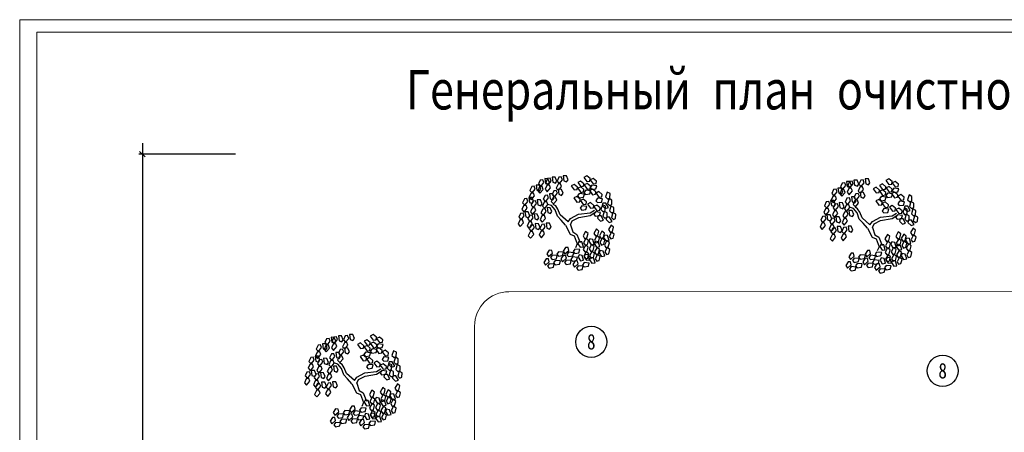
# Model space of a CAD drawing. Header units: millimetres. Extents: x 2842173 to 10151342, y -218675 to 375325.
# Tile 60 of 105: x 2842173 to 2856480, y 209935 to 215928. Entities that reach past the tile are written whole.
import ezdxf

# ---------------------------------------------------------------- set-up
doc = ezdxf.new("R2010")
doc.units = ezdxf.units.MM
doc.layers.get('Defpoints').update_dxf_attribs({"color": 255})
doc.layers.add('zelen', color=69, linetype='Continuous')
doc.layers.add('尺寸线层', color=3, linetype='Continuous', lineweight=18)
doc.layers.add('金属管件', color=2, linetype='Continuous', lineweight=18)
doc.styles.add('宋体', font='txt', dxfattribs={"width": 0.8})
doc.dimstyles.new('新', dxfattribs={"dimtxt": 150, "dimasz": 80, "dimexe": 50, "dimexo": 100, "dimgap": 50, "dimtad": 1, "dimdec": 0, "dimtxsty": '宋体', "dimblk": 'OBLIQUE', "dimcen": 2.5, "dimdle": 160, "dimclrd": 3, "dimadec": 0, "dimazin": 0, "dimtfac": 1, "dimtdec": 0, "dimtmove": 1, "dimatfit": 3, "dimfxl": 1, "dimtolj": 1, "dimarcsym": 0})

# ---------------------------------------------------------------- blocks, each defined once
blk = doc.blocks.new('z_98')
at = {"color": 92, "linetype": 'Continuous'}
for p, q in [((-283.2, 404.3), (-250.4, 431.2)), ((-279.9, 379.9), (-283.2, 404.3)), ((-221.2, 417), (-250.6, 376)), ((-250.4, 431.2), (-221.2, 417)), ((-219.5, 428.9), (-186.7, 455.8)), ((-216.1, 404.5), (-219.5, 428.9)), ((-186.9, 400.7), (-216.1, 404.5)), ((-157.5, 441.6), (-186.9, 400.7)), ((-186.7, 455.8), (-157.5, 441.6)), ((-158.3, 378.5), (-125.5, 405.4)), ((-96.3, 391.1), (-125.7, 350.2)), ((-125.5, 405.4), (-96.3, 391.1)), ((-0.5, 417), (15.7, 456.2)), ((13.9, 397), (-0.5, 417)), ((41.5, 407.4), (13.9, 397)), ((15.7, 456.2), (48.2, 457.4)), ((48.2, 457.4), (41.5, 407.4)), ((55.8, 418.1), (67.1, 445.4)), ((87.8, 379.2), (55.8, 418.1)), ((67.1, 445.4), (91.5, 442.3)), ((109.1, 403.7), (87.8, 379.2)), ((91.5, 442.3), (109.1, 403.7)), ((110.1, 404.5), (126.3, 443.6)), ((124.5, 384.5), (110.1, 404.5)), ((152.1, 394.9), (124.5, 384.5)), ((126.3, 443.6), (158.8, 444.9)), ((158.8, 444.9), (152.1, 394.9)), ((166.4, 405.6), (177.7, 432.8)), ((198.5, 366.6), (166.4, 405.6)), ((177.7, 432.8), (202.2, 429.8)), ((183, 389.3), (199.3, 428.5)), ((219.7, 391.2), (198.5, 366.6)), ((199.3, 428.5), (231.7, 429.7)), ((202.2, 429.8), (219.7, 391.2)), ((231.7, 429.7), (225.1, 379.7)), ((239.4, 390.4), (250.6, 417.7)), ((250.6, 417.7), (275.1, 414.6)), ((275.1, 414.6), (292.6, 376)), ((-417.4, 281.5), (-388.4, 296.2)), ((-388.4, 296.2), (-373.6, 248)), ((-339.7, 273.2), (-306.9, 300.1)), ((-306.9, 300.1), (-277.7, 285.8)), ((-286.6, 358.5), (-236.6, 364.9)), ((-277.1, 327.5), (-286.6, 358.5)), ((-250.6, 376), (-279.9, 379.9)), ((-235.1, 321.8), (-277.1, 327.5)), ((-276, 297.8), (-243.1, 324.7)), ((-272.6, 273.4), (-276, 297.8)), ((-214, 310.5), (-243.4, 269.5)), ((-243.1, 324.7), (-214, 310.5)), ((-236.6, 364.9), (-219.5, 340.9)), ((-219.5, 340.9), (-235.1, 321.8)), ((-225.4, 308.1), (-175.4, 314.5)), ((-215.9, 277), (-225.4, 308.1)), ((-222, 353.8), (-189.2, 380.7)), ((-218.7, 329.4), (-222, 353.8)), ((-189.4, 325.5), (-218.7, 329.4)), ((-160, 366.5), (-189.4, 325.5)), ((-189.2, 380.7), (-160, 366.5)), ((-175.4, 314.5), (-158.3, 290.5)), ((-158.5, 321.1), (-125.7, 348)), ((-155.2, 296.6), (-158.5, 321.1)), ((-154.9, 354), (-158.3, 378.5)), ((-125.9, 292.8), (-155.2, 296.6)), ((-125.7, 350.2), (-154.9, 354)), ((-96.5, 333.7), (-125.9, 292.8)), ((-125.7, 348), (-96.5, 333.7)), ((-94.8, 345.7), (-61.9, 372.6)), ((-91.4, 321.3), (-94.8, 345.7)), ((-62.2, 317.4), (-91.4, 321.3)), ((-32.7, 358.4), (-62.2, 317.4)), ((-61.9, 372.6), (-32.7, 358.4)), ((48.9, 283.4), (65.2, 322.6)), ((63.3, 350.2), (74.5, 377.5)), ((95.3, 311.2), (63.3, 350.2)), ((65.2, 322.6), (97.6, 323.8)), ((74.5, 377.5), (99, 374.4)), ((97.6, 323.8), (90.9, 273.8)), ((116.5, 335.8), (95.3, 311.2)), ((99, 374.4), (116.5, 335.8)), ((105.3, 284.5), (116.5, 311.8)), ((116.5, 311.8), (141, 308.7)), ((141, 308.7), (158.5, 270.1)), ((173.9, 337.7), (185.1, 364.9)), ((205.9, 298.7), (173.9, 337.7)), ((197.5, 369.3), (183, 389.3)), ((185.1, 364.9), (209.6, 361.9)), ((225.1, 379.7), (197.5, 369.3)), ((227.1, 323.2), (205.9, 298.7)), ((209.6, 361.9), (227.1, 323.2)), ((271.4, 351.4), (239.4, 390.4)), ((246.8, 322.5), (258, 349.8)), ((278.8, 283.5), (246.8, 322.5)), ((258, 349.8), (282.5, 346.7)), ((268.4, 325.2), (284.7, 364.4)), ((282.8, 305.2), (268.4, 325.2)), ((292.6, 376), (271.4, 351.4)), ((300.1, 308.1), (278.8, 283.5)), ((282.5, 346.7), (300.1, 308.1)), ((310.4, 315.6), (282.8, 305.2)), ((284.7, 364.4), (317.1, 365.6)), ((317.1, 365.6), (310.4, 315.6)), ((324.7, 326.3), (336, 353.6)), ((356.8, 287.4), (324.7, 326.3)), ((336, 353.6), (360.5, 350.5)), ((378, 311.9), (356.8, 287.4)), ((360.5, 350.5), (378, 311.9)), ((-436.3, 215.9), (-407.3, 230.5)), ((-434.8, 173.5), (-436.3, 215.9)), ((-415.9, 239.1), (-417.4, 281.5)), ((-394.4, 227), (-415.9, 239.1)), ((-407.3, 230.5), (-392.5, 182.3)), ((-373.6, 248), (-394.4, 227)), ((-343.1, 227.4), (-293.1, 233.8)), ((-333.6, 196.3), (-343.1, 227.4)), ((-336.4, 248.7), (-339.7, 273.2)), ((-307.1, 244.9), (-336.4, 248.7)), ((-291.6, 190.7), (-333.6, 196.3)), ((-277.7, 285.8), (-307.1, 244.9)), ((-293.1, 233.8), (-276, 209.8)), ((-276, 209.8), (-291.6, 190.7)), ((-243.4, 269.5), (-272.6, 273.4)), ((-173.9, 271.4), (-215.9, 277)), ((-184.3, 200), (-151.5, 226.9)), ((-181, 175.6), (-184.3, 200)), ((-158.3, 290.5), (-173.9, 271.4)), ((-161.9, 275.3), (-111.9, 281.7)), ((-152.4, 244.3), (-161.9, 275.3)), ((-110.3, 238.6), (-152.4, 244.3)), ((-122.3, 212.7), (-151.8, 171.7)), ((-151.5, 226.9), (-122.3, 212.7)), ((-120.6, 224.7), (-87.8, 251.6)), ((-117.3, 200.2), (-120.6, 224.7)), ((-88.1, 196.4), (-117.3, 200.2)), ((-111.9, 281.7), (-94.8, 257.7)), ((-94.8, 257.7), (-110.3, 238.6)), ((-58.6, 237.3), (-88.1, 196.4)), ((-87.8, 251.6), (-58.6, 237.3)), ((63.3, 263.4), (48.9, 283.4)), ((90.9, 273.8), (63.3, 263.4)), ((137.3, 245.5), (105.3, 284.5)), ((112.7, 216.6), (123.9, 243.9)), ((144.7, 177.6), (112.7, 216.6)), ((123.9, 243.9), (148.4, 240.8)), ((136, 238), (152.2, 277.2)), ((150.4, 218.1), (136, 238)), ((158.5, 270.1), (137.3, 245.5)), ((165.9, 202.2), (144.7, 177.6)), ((148.4, 240.8), (165.9, 202.2)), ((178, 228.4), (150.4, 218.1)), ((152.2, 277.2), (184.7, 278.4)), ((184.7, 278.4), (178, 228.4)), ((192.3, 239.2), (203.6, 266.4)), ((224.3, 200.2), (192.3, 239.2)), ((199.8, 171.2), (211, 198.5)), ((203.6, 266.4), (228, 263.4)), ((211, 198.5), (235.5, 195.4)), ((245.6, 224.7), (224.3, 200.2)), ((228, 263.4), (245.6, 224.7)), ((256, 180), (272.2, 219.2)), ((272.2, 219.2), (304.7, 220.4)), ((304.7, 220.4), (298, 170.5)), ((312.3, 181.2), (323.6, 208.4)), ((323.6, 208.4), (348, 205.4)), ((332.2, 258.4), (343.4, 285.7)), ((364.2, 219.4), (332.2, 258.4)), ((341.1, 202.6), (357.4, 241.8)), ((355.6, 182.6), (341.1, 202.6)), ((343.4, 285.7), (367.9, 282.6)), ((348, 205.4), (365.6, 166.7)), ((357.4, 241.8), (389.9, 243)), ((385.4, 244), (364.2, 219.4)), ((367.9, 282.6), (385.4, 244)), ((389.9, 243), (383.2, 193)), ((397.5, 203.7), (408.7, 231)), ((429.5, 164.8), (397.5, 203.7)), ((408.7, 231), (433.2, 227.9)), ((433.2, 227.9), (450.8, 189.3)), ((-455.1, 142.8), (-426.1, 157.5)), ((-453.5, 100.4), (-455.1, 142.8)), ((-432, 88.3), (-453.5, 100.4)), ((-413.3, 161.4), (-434.8, 173.5)), ((-411.3, 109.2), (-432, 88.3)), ((-426.1, 157.5), (-411.3, 109.2)), ((-392.5, 182.3), (-413.3, 161.4)), ((-400.4, 143.1), (-375.2, 186.8)), ((-369.9, 131.9), (-400.4, 143.1)), ((-389.3, 89.8), (-360.3, 104.4)), ((-375.2, 186.8), (-345.8, 185.9)), ((-370.4, 155.4), (-341.4, 170.1)), ((-368.8, 113), (-370.4, 155.4)), ((-340, 161.9), (-369.9, 131.9)), ((-347.3, 100.9), (-368.8, 113)), ((-360.3, 104.4), (-345.5, 56.2)), ((-326.6, 121.9), (-347.3, 100.9)), ((-345.8, 185.9), (-340, 161.9)), ((-341.4, 170.1), (-326.6, 121.9)), ((-321.9, 93.8), (-271.9, 100.2)), ((-318.5, 139.5), (-285.7, 166.4)), ((-315.2, 115.1), (-318.5, 139.5)), ((-285.9, 111.3), (-315.2, 115.1)), ((-256.5, 152.2), (-285.9, 111.3)), ((-285.7, 166.4), (-256.5, 152.2)), ((-271.9, 100.2), (-254.8, 76.2)), ((-254.8, 164.2), (-222, 191.1)), ((-251.5, 139.8), (-254.8, 164.2)), ((-222.2, 135.9), (-251.5, 139.8)), ((-192.8, 176.9), (-222.2, 135.9)), ((-222, 191.1), (-192.8, 176.9)), ((-187.8, 154.3), (-137.8, 160.7)), ((-178.3, 123.2), (-187.8, 154.3)), ((-151.8, 171.7), (-181, 175.6)), ((-136.2, 117.6), (-178.3, 123.2)), ((-137.8, 160.7), (-120.6, 136.7)), ((-120.6, 136.7), (-136.2, 117.6)), ((159.5, 101.9), (175.8, 141)), ((174, 81.9), (159.5, 101.9)), ((175.8, 141), (208.2, 142.3)), ((231.8, 132.3), (199.8, 171.2)), ((208.2, 142.3), (201.6, 92.3)), ((215.9, 103), (227.1, 130.3)), ((247.9, 64), (215.9, 103)), ((227.1, 130.3), (251.6, 127.2)), ((253, 156.8), (231.8, 132.3)), ((235.5, 195.4), (253, 156.8)), ((251.6, 127.2), (269.1, 88.6)), ((270.4, 160.1), (256, 180)), ((298, 170.5), (270.4, 160.1)), ((344.3, 142.2), (312.3, 181.2)), ((319.8, 113.2), (331, 140.5)), ((351.8, 74.3), (319.8, 113.2)), ((331, 140.5), (355.5, 137.4)), ((365.6, 166.7), (344.3, 142.2)), ((373, 98.8), (351.8, 74.3)), ((355.5, 137.4), (373, 98.8)), ((383.2, 193), (355.6, 182.6)), ((378.4, 59), (394.6, 98.2)), ((394.6, 98.2), (427.1, 99.4)), ((404.9, 135.8), (416.2, 163.1)), ((436.9, 96.8), (404.9, 135.8)), ((416.2, 163.1), (440.7, 160)), ((427.1, 99.4), (420.4, 49.4)), ((450.8, 189.3), (429.5, 164.8)), ((458.2, 121.4), (436.9, 96.8)), ((440.7, 160), (458.2, 121.4)), ((-474, 77.2), (-445, 91.8)), ((-472.4, 34.8), (-474, 77.2)), ((-450.9, 22.6), (-472.4, 34.8)), ((-430.2, 43.6), (-450.9, 22.6)), ((-445, 91.8), (-430.2, 43.6)), ((-438, 4.4), (-412.9, 48.1)), ((-407.6, -6.8), (-438, 4.4)), ((-412.9, 48.1), (-383.4, 47.2)), ((-377.6, 23.2), (-407.6, -6.8)), ((-387.7, 47.4), (-389.3, 89.8)), ((-366.3, 35.3), (-387.7, 47.4)), ((-383.4, 47.2), (-377.6, 23.2)), ((-345.5, 56.2), (-366.3, 35.3)), ((-353.3, 17), (-328.2, 60.7)), ((-322.9, 5.8), (-353.3, 17)), ((-328.2, 60.7), (-298.7, 59.8)), ((-292.9, 35.8), (-322.9, 5.8)), ((-312.4, 62.7), (-321.9, 93.8)), ((-270.4, 57.1), (-312.4, 62.7)), ((-298.7, 59.8), (-292.9, 35.8)), ((-254.8, 76.2), (-270.4, 57.1)), ((201.6, 92.3), (174, 81.9)), ((223.3, 35.1), (234.5, 62.3)), ((255.3, -3.9), (223.3, 35.1)), ((234.5, 62.3), (259, 59.3)), ((269.1, 88.6), (247.9, 64)), ((276.6, 20.6), (255.3, -3.9)), ((259, 59.3), (276.6, 20.6)), ((288.9, 38.8), (305.2, 78)), ((303.4, 18.9), (288.9, 38.8)), ((331, 29.3), (303.4, 18.9)), ((305.2, 78), (337.6, 79.2)), ((337.6, 79.2), (331, 29.3)), ((345.3, 40), (356.5, 67.2)), ((377.3, 1), (345.3, 40)), ((356.5, 67.2), (381, 64.2)), ((398.5, 25.5), (377.3, 1)), ((392.8, 39), (378.4, 59)), ((381, 64.2), (398.5, 25.5)), ((420.4, 49.4), (392.8, 39)), ((434.7, 60.1), (446, 87.4)), ((466.7, 21.1), (434.7, 60.1)), ((442.2, -7.8), (453.4, 19.5)), ((446, 87.4), (470.4, 84.3)), ((453.4, 19.5), (477.9, 16.4)), ((488, 45.7), (466.7, 21.1)), ((470.4, 84.3), (488, 45.7)), ((477.9, 16.4), (495.4, -22.2)), ((-452.7, -52.7), (-427.5, -32.3)), ((-442.3, -93.9), (-452.7, -52.7)), ((-418.7, -101.2), (-442.3, -93.9)), ((-427.5, -32.3), (-402.9, -76.3)), ((-402.9, -76.3), (-418.7, -101.2)), ((-361, -113.2), (-335.7, -92.8)), ((-335.7, -92.8), (-311.1, -136.8)), ((-306.9, -90.5), (-281.6, -70.1)), ((-296.4, -131.6), (-306.9, -90.5)), ((-281.6, -70.1), (-257, -114.1)), ((-198.6, -115.8), (-173.4, -95.3)), ((-173.4, -95.3), (-148.7, -139.3)), ((168.9, -52), (185.2, -12.8)), ((183.4, -71.9), (168.9, -52)), ((211, -61.5), (183.4, -71.9)), ((185.2, -12.8), (217.6, -11.5)), ((217.6, -11.5), (211, -61.5)), ((225.3, -50.8), (236.5, -23.6)), ((257.3, -89.8), (225.3, -50.8)), ((232.7, -118.7), (243.9, -91.5)), ((236.5, -23.6), (261, -26.6)), ((243.9, -91.5), (268.4, -94.5)), ((278.5, -65.3), (257.3, -89.8)), ((261, -26.6), (278.5, -65.3)), ((268.4, -94.5), (286, -133.2)), ((277.1, -57), (293.4, -17.8)), ((291.6, -77), (277.1, -57)), ((319.2, -66.6), (291.6, -77)), ((293.4, -17.8), (325.9, -16.6)), ((325.9, -16.6), (319.2, -66.6)), ((333.5, -55.9), (344.7, -28.6)), ((365.5, -94.8), (333.5, -55.9)), ((340.9, -123.8), (352.2, -96.5)), ((344.7, -28.6), (369.2, -31.7)), ((352.2, -96.5), (376.6, -99.6)), ((352.7, -28), (364, -0.7)), ((384.7, -66.9), (352.7, -28)), ((364, -0.7), (388.4, -3.8)), ((386.8, -70.3), (365.5, -94.8)), ((369.2, -31.7), (386.8, -70.3)), ((406, -42.4), (384.7, -66.9)), ((388.4, -3.8), (406, -42.4)), ((474.2, -46.8), (442.2, -7.8)), ((495.4, -22.2), (474.2, -46.8)), ((-457.4, -120.9), (-432.1, -100.5)), ((-446.9, -162), (-457.4, -120.9)), ((-423.3, -169.3), (-446.9, -162)), ((-432.1, -100.5), (-407.5, -144.5)), ((-407.5, -144.5), (-423.3, -169.3)), ((-410.4, -206.6), (-385.2, -186.1)), ((-406.8, -184.5), (-391.5, -136.4)), ((-374.7, -189), (-406.8, -184.5)), ((-391.5, -136.4), (-362.5, -131.1)), ((-385.2, -186.1), (-360.5, -230.1)), ((-351.8, -153.3), (-374.7, -189)), ((-365.6, -181.4), (-340.4, -160.9)), ((-355.1, -222.5), (-365.6, -181.4)), ((-362.5, -131.1), (-351.8, -153.3)), ((-350.5, -154.3), (-361, -113.2)), ((-326.9, -161.6), (-350.5, -154.3)), ((-340.4, -160.9), (-315.7, -204.9)), ((-311.1, -136.8), (-326.9, -161.6)), ((-311.5, -158.7), (-286.2, -138.3)), ((-301, -199.8), (-311.5, -158.7)), ((-299.7, -196.9), (-270.7, -191.5)), ((-272.8, -139), (-296.4, -131.6)), ((-286.2, -138.3), (-261.6, -182.3)), ((-261.6, -182.3), (-277.4, -207.1)), ((-257, -114.1), (-272.8, -139)), ((-270.7, -191.5), (-260, -213.8)), ((-261, -222.3), (-245.6, -174.2)), ((-245.6, -174.2), (-216.6, -168.9)), ((-205.9, -191.1), (-228.8, -226.8)), ((-216.6, -168.9), (-205.9, -191.1)), ((-203.2, -183.9), (-178, -163.5)), ((-192.8, -225), (-203.2, -183.9)), ((-188.1, -156.9), (-198.6, -115.8)), ((-164.6, -164.2), (-188.1, -156.9)), ((-178, -163.5), (-153.3, -207.5)), ((-148.7, -139.3), (-164.6, -164.2)), ((-137.4, -199.5), (-108.4, -194.1)), ((-108.4, -194.1), (-97.7, -216.3)), ((264.7, -157.7), (232.7, -118.7)), ((286, -133.2), (264.7, -157.7)), ((372.9, -162.8), (340.9, -123.8)), ((394.2, -138.2), (372.9, -162.8)), ((376.6, -99.6), (394.2, -138.2)), ((-415, -274.7), (-389.8, -254.3)), ((-404.5, -315.8), (-415, -274.7)), ((-399.9, -247.7), (-410.4, -206.6)), ((-376.4, -255), (-399.9, -247.7)), ((-389.8, -254.3), (-365.1, -298.3)), ((-360.5, -230.1), (-376.4, -255)), ((-364.5, -338.3), (-349.2, -290.3)), ((-331.6, -229.8), (-355.1, -222.5)), ((-349.2, -290.3), (-320.2, -284.9)), ((-315.7, -204.9), (-331.6, -229.8)), ((-320.2, -284.9), (-309.4, -307.1)), ((-315.1, -245), (-299.7, -196.9)), ((-282.9, -249.5), (-315.1, -245)), ((-313.9, -274.6), (-288.7, -254.2)), ((-303.5, -315.7), (-313.9, -274.6)), ((-277.4, -207.1), (-301, -199.8)), ((-288.7, -254.2), (-264, -298.2)), ((-260, -213.8), (-282.9, -249.5)), ((-264.4, -312.5), (-239.2, -292.1)), ((-228.8, -226.8), (-261, -222.3)), ((-259.8, -244.4), (-234.6, -223.9)), ((-249.3, -285.5), (-259.8, -244.4)), ((-225.8, -292.8), (-249.3, -285.5)), ((-239.2, -292.1), (-214.5, -336.1)), ((-234.6, -223.9), (-209.9, -267.9)), ((-209.9, -267.9), (-225.8, -292.8)), ((-200.9, -249.4), (-175.7, -228.9)), ((-190.5, -290.5), (-200.9, -249.4)), ((-169.2, -232.4), (-192.8, -225)), ((-166.9, -297.8), (-190.5, -290.5)), ((-175.7, -228.9), (-151.1, -272.9)), ((-153.3, -207.5), (-169.2, -232.4)), ((-151.1, -272.9), (-166.9, -297.8)), ((-152.7, -247.5), (-137.4, -199.5)), ((-120.6, -252), (-152.7, -247.5)), ((-97.7, -216.3), (-120.6, -252)), ((-116.7, -274.4), (-66.5, -269.6)), ((-108.2, -305.7), (-116.7, -274.4)), ((-66.5, -269.6), (-50.2, -294.1)), ((-6.9, -283.5), (-0.1, -254.8)), ((30.9, -317), (-6.9, -283.5)), ((-0.1, -254.8), (24.6, -254)), ((24.6, -254), (48, -289.4)), ((48, -289.4), (30.9, -317)), ((155.5, -311.2), (162.3, -282.5)), ((162.3, -282.5), (186.9, -281.7)), ((186.9, -281.7), (210.3, -317.1)), ((-381, -323.2), (-404.5, -315.8)), ((-365.1, -298.3), (-381, -323.2)), ((-332.3, -342.8), (-364.5, -338.3)), ((-309.4, -307.1), (-332.3, -342.8)), ((-318.6, -342.8), (-293.3, -322.3)), ((-308.1, -383.9), (-318.6, -342.8)), ((-284.5, -391.2), (-308.1, -383.9)), ((-279.9, -323), (-303.5, -315.7)), ((-293.3, -322.3), (-268.7, -366.3)), ((-268.7, -366.3), (-284.5, -391.2)), ((-264, -298.2), (-279.9, -323)), ((-268, -406.4), (-252.7, -358.3)), ((-253.9, -353.6), (-264.4, -312.5)), ((-230.4, -360.9), (-253.9, -353.6)), ((-252.7, -358.3), (-223.7, -352.9)), ((-213, -375.1), (-235.9, -410.9)), ((-214.5, -336.1), (-230.4, -360.9)), ((-223.7, -352.9), (-213, -375.1)), ((-213.9, -376.1), (-198.6, -328)), ((-181.8, -380.6), (-213.9, -376.1)), ((-205.6, -317.6), (-180.3, -297.1)), ((-195.1, -358.7), (-205.6, -317.6)), ((-198.6, -328), (-169.6, -322.7)), ((-171.5, -366), (-195.1, -358.7)), ((-158.9, -344.9), (-181.8, -380.6)), ((-180.3, -297.1), (-155.7, -341.1)), ((-155.7, -341.1), (-171.5, -366)), ((-169.6, -322.7), (-158.9, -344.9)), ((-155.1, -381.1), (-139.7, -333.1)), ((-122.9, -385.6), (-155.1, -381.1)), ((-139.7, -333.1), (-110.7, -327.7)), ((-100, -349.9), (-122.9, -385.6)), ((-110.7, -327.7), (-100, -349.9)), ((-66.4, -312.7), (-108.2, -305.7)), ((-101, -417.1), (-94.2, -388.4)), ((-94.2, -388.4), (-69.6, -387.6)), ((-93.1, -352.5), (-42.9, -347.7)), ((-84.7, -383.8), (-93.1, -352.5)), ((-42.8, -390.9), (-84.7, -383.8)), ((-69.6, -387.6), (-46.2, -423)), ((-50.2, -294.1), (-66.4, -312.7)), ((-56.2, -306.1), (-6, -301.4)), ((-47.7, -337.5), (-56.2, -306.1)), ((-5.9, -344.5), (-47.7, -337.5)), ((-42.9, -347.7), (-26.6, -372.3)), ((-26.6, -372.3), (-42.8, -390.9)), ((-32.7, -384.3), (17.5, -379.5)), ((-24.2, -415.6), (-32.7, -384.3)), ((-6, -301.4), (10.3, -325.9)), ((10.3, -325.9), (-5.9, -344.5)), ((16.7, -361.6), (23.5, -332.9)), ((54.4, -395.1), (16.7, -361.6)), ((17.5, -379.5), (33.9, -404)), ((23.5, -332.9), (48.1, -332.1)), ((45.7, -302.1), (95.9, -297.3)), ((54.2, -333.4), (45.7, -302.1)), ((48.1, -332.1), (71.5, -367.5)), ((96, -340.4), (54.2, -333.4)), ((71.5, -367.5), (54.4, -395.1)), ((76.3, -387.8), (126.5, -383)), ((84.8, -419.1), (76.3, -387.8)), ((95.9, -297.3), (112.2, -321.9)), ((112.2, -321.9), (96, -340.4)), ((106.1, -333.9), (156.4, -329.1)), ((114.6, -365.2), (106.1, -333.9)), ((156.5, -372.2), (114.6, -365.2)), ((126.5, -383), (142.8, -407.6)), ((193.2, -344.7), (155.5, -311.2)), ((156.4, -329.1), (172.7, -353.6)), ((172.7, -353.6), (156.5, -372.2)), ((186.1, -396.9), (192.9, -368.2)), ((192.9, -368.2), (217.5, -367.4)), ((210.3, -317.1), (193.2, -344.7)), ((217.5, -367.4), (240.9, -402.8)), ((-235.9, -410.9), (-268, -406.4)), ((-210.8, -408), (-160.6, -403.2)), ((-202.3, -439.3), (-210.8, -408)), ((-160.5, -446.3), (-202.3, -439.3)), ((-160.6, -403.2), (-144.3, -427.8)), ((-144.3, -427.8), (-160.5, -446.3)), ((-150.3, -439.8), (-100.1, -435)), ((-141.9, -471.1), (-150.3, -439.8)), ((-100, -478.1), (-141.9, -471.1)), ((-63.3, -450.6), (-101, -417.1)), ((-100.1, -435), (-83.8, -459.5)), ((-83.8, -459.5), (-100, -478.1)), ((-46.2, -423), (-63.3, -450.6)), ((17.7, -422.6), (-24.2, -415.6)), ((33.9, -404), (17.7, -422.6)), ((126.6, -426.2), (84.8, -419.1)), ((142.8, -407.6), (126.6, -426.2)), ((136.8, -419.6), (187, -414.8)), ((145.3, -450.9), (136.8, -419.6)), ((187.1, -457.9), (145.3, -450.9)), ((223.8, -430.4), (186.1, -396.9)), ((187, -414.8), (203.3, -439.3)), ((203.3, -439.3), (187.1, -457.9)), ((240.9, -402.8), (223.8, -430.4))]:
    blk.add_line(p, q, dxfattribs=at)
at = {"color": 33, "linetype": 'Continuous'}
for p, q in [((-221.2, 90.7), (-263.6, 116)), ((77.7, 70.6), (101.2, 126)), ((101.2, 126), (122.4, 158.8)), ((105.9, 58), (127.1, 118.5)), ((122.4, 158.8), (145.9, 174)), ((127.1, 118.5), (162.4, 161.3)), ((162.4, 161.3), (202.4, 174)), ((-221.2, 63), (-265.9, 93.3)), ((-103.5, 75.6), (-221.2, 90.7)), ((-105.9, 42.8), (-221.2, 63)), ((-42.3, 10.1), (-105.9, 42.8)), ((-25.9, 32.8), (-103.5, 75.6)), ((-25.9, -27.8), (-42.3, 10.1)), ((0, 0), (-25.9, 32.8)), ((0, 0), (77.7, 70.6)), ((23.5, -32.8), (68.3, 17.6)), ((68.3, 17.6), (105.9, 58)), ((-25.9, -27.8), (-47, -98.4)), ((23.5, -32.8), (-21.2, -121.1)), ((-87.1, -123.6), (-120, -204.3)), ((-61.2, -138.7), (-91.8, -216.8)), ((-47, -98.4), (-87.1, -123.6)), ((-21.2, -121.1), (-61.2, -138.7)), ((-91.8, -216.8), (-73, -257.2))]:
    blk.add_line(p, q, dxfattribs=at)
blk = doc.blocks.new('_Oblique')
at = {"color": 0, "linetype": 'ByBlock', "lineweight": -2}
blk.add_line((-0.5, -0.5), (0.5, 0.5), dxfattribs=at)
blk = doc.blocks.new('*D126')
at = {"layer": 'Defpoints', "color": 0, "transparency": 16777216}
for p in [(2845406, 213975), (2843955, 190974), (2845406, 190974)]:
    blk.add_point(p, dxfattribs=at)
at = {"layer": '金属管件', "color": 3, "linetype": 'Continuous', "lineweight": -2, "transparency": 16777216}
blk.add_line((2843955, 214135), (2843955, 190814), dxfattribs=at)
at = {"layer": '金属管件', "color": 0, "linetype": 'Continuous', "lineweight": -2, "transparency": 16777216}
for p, q in [((2845306, 213975), (2843905, 213975)), ((2845306, 190974), (2843905, 190974))]:
    blk.add_line(p, q, dxfattribs=at)
at = {"layer": '金属管件', "color": 3, "lineweight": -2, "transparency": 16777216, "xscale": 80, "yscale": 80, "zscale": 80}
for p, rotation in [((2843955, 213975), 90), ((2843955, 190974), 270)]:
    blk.add_blockref('_Oblique', p, dxfattribs=dict(at, rotation=rotation))
at = {"layer": '金属管件', "color": 0, "transparency": 16777216, "insert": (2843830, 202475), "char_height": 150, "attachment_point": 5, "rotation": 90, "style": '宋体'}
blk.add_mtext('\\A1;23000', dxfattribs=at)

msp = doc.modelspace()

# ---------------------------------------------------------------- linework, layer by layer
at = {"layer": '尺寸线层', "color": 240, "lineweight": 30, "true_color": 0xed1f24}
for centre in [(2850477.886, 211248.522), (2855583.964, 210827.703)]:
    msp.add_circle(centre, 225.874, dxfattribs=at)
at = {"layer": '金属管件', "color": 7}
for p, q in [((2883134.895, 215745.7), (2842420.45, 215745.7)), ((2842420.45, 215745.7), (2842420.45, 184611.952))]:
    msp.add_line(p, q, dxfattribs=at)
at = {"layer": '金属管件', "color": 55, "true_color": 0x999b37}
for p, q in [((2849282.113, 211976.359), (2869780.584, 211983.272)), ((2848784.07, 206672.241), (2848782.45, 211476.36))]:
    msp.add_line(p, q, dxfattribs=at)
at = {"layer": '金属管件', "color": 7}
msp.add_lwpolyline([(2842172.568, 215928.398), (2883290.198, 215928.398), (2883290.198, 184449.606), (2842172.568, 184449.606)], close=True, dxfattribs=at)
at = {"layer": '金属管件', "color": 55, "true_color": 0x999b37}
msp.add_arc((2849282.45, 211476.36), 500, 90, 180, dxfattribs=at)

# ---------------------------------------------------------------- block references
at = {"layer": 'zelen', "xscale": -1.463944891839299, "yscale": 1.463944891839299, "zscale": 1.463944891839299}
for p in [(2850140.115, 212991.487), (2854527.26, 212948.453), (2847035.403, 210687.065)]:
    msp.add_blockref('z_98', p, dxfattribs=at)

# ---------------------------------------------------------------- texts
at = {"layer": '尺寸线层', "color": 0, "lineweight": 30, "insert": (2855570.641, 214820.546), "char_height": 573.16441, "width": 26401.95425, "attachment_point": 5, "style": '宋体'}
msp.add_mtext('{\\f宋体|b0|i0|c134|p2;Генеральный план очистной сооружения }5{\\f宋体|b0|i0|c134|p2;00 м3}', dxfattribs=at)
at = {"layer": '尺寸线层', "color": 240, "lineweight": 30, "true_color": 0xed1f24, "char_height": 225, "attachment_point": 5, "style": '宋体'}
for insert in [(2850477.886, 211248.959), (2855583.964, 210828.14)]:
    msp.add_mtext('8', dxfattribs=dict(at, insert=insert))

# ---------------------------------------------------------------- dimensions: what is measured, and where the dimension line sits
at = {"layer": '金属管件'}
dim = msp.add_linear_dim(base=(2843954.865, 190974.456), p1=(2845406.039, 213974.777), p2=(2845406.039, 190974.456), angle=90, dimstyle='新', dxfattribs=at)
dim.commit()
dim.dimension.update_dxf_attribs({"geometry": '*D126', "text_midpoint": (2843829.865, 202474.616)})

doc.saveas('drawing.dxf')
